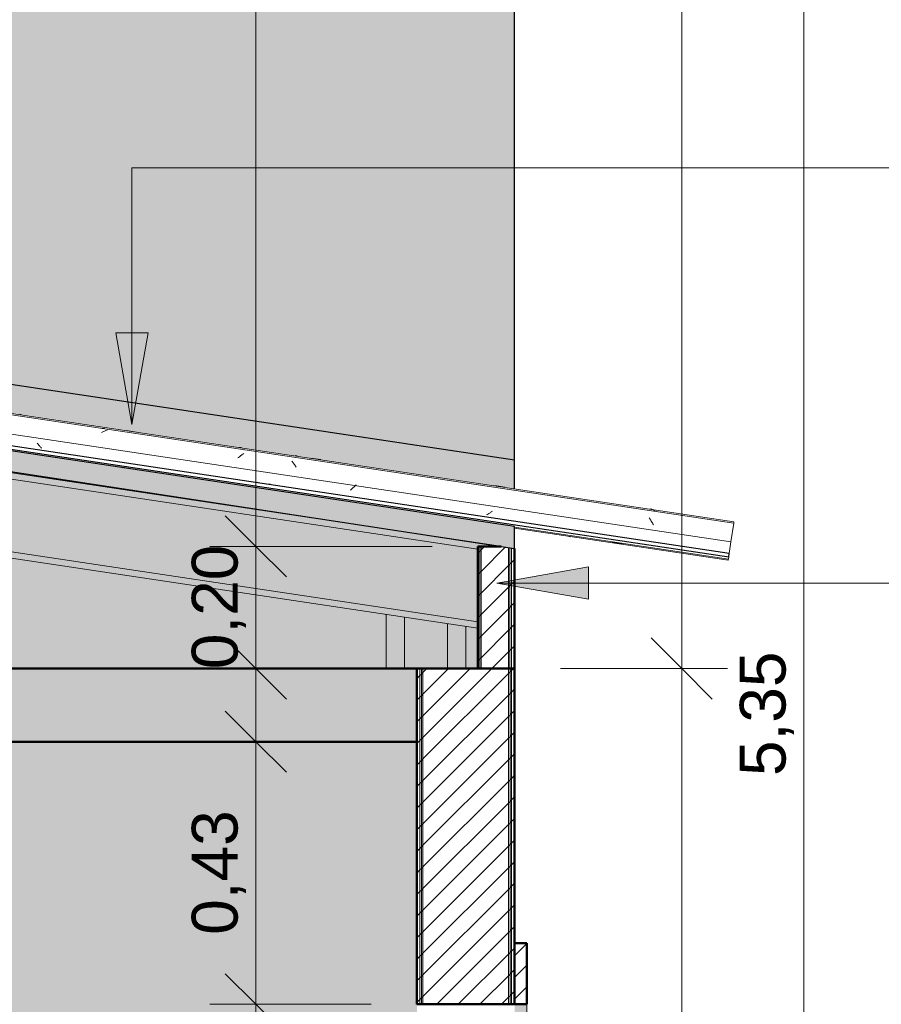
# Model space of a CAD drawing. Header units: metres. Extents: x -28.2 to -1.6, y -1.6 to 5.9.
# Tile 82 of 88: x -11 to -9.6, y 2.1 to 3.7. Entities that reach past the tile are written whole.
import ezdxf

# ---------------------------------------------------------------- set-up
doc = ezdxf.new("R2010")
doc.units = ezdxf.units.M
for name, color, linetype, lineweight in [('A-ANNO-DIMS', 7, 'Continuous', 9), ('A-ANNO-DIMS-50', 7, 'Continuous', 9), ('A-DETL-GENF', 7, 'Continuous', 5), ('A-FLOR', 7, 'Continuous', 5), ('A-FLOR-PATT', 7, 'Continuous', 50), ('A-GLAZ-CWMG', 7, 'Continuous', 5), ('A-ROOF', 7, 'Continuous', 5), ('A-ROOF-OTLN', 7, 'Continuous', 5), ('A-ROOF-PATT', 7, 'Continuous', 5), ('A-WALL', 7, 'Continuous', 5), ('A-WALL-PATT', 7, 'Continuous', 5), ('G-ANNO-TEXT', 7, 'Continuous', 9), ('I-WALL', 7, 'Continuous', 5), ('S-BEAM', 7, 'Continuous', 5)]:
    doc.layers.add(name, color=color, linetype=linetype, lineweight=lineweight)
doc.layers.add('A-DETL', color=7, linetype='Continuous', lineweight=5, true_color=0x00a600)
doc.styles.add('Arial_1', font='arial.ttf', dxfattribs={"height": 0.075})
doc.dimstyles.new('Com_linha__ref__contínua__-_Cor_Vermelha_Arial_1_5mm', dxfattribs={"dimscale": 0.3048, "dimtxt": 0.076519, "dimasz": 0.328084, "dimexe": 0.246063, "dimexo": 0.246063, "dimgap": 0.024606, "dimtad": 1, "dimrnd": 0.01, "dimzin": 0, "dimdsep": 46, "dimtxsty": 'Arial_1', "dimblk1": 'OBLIQUE', "dimblk2": 'OBLIQUE', "dimsah": 1, "dimcen": 0.09, "dimdle": 0.246063, "dimazin": 0, "dimtfac": 1, "dimtdec": 4, "dimtix": 1, "dimtmove": 0, "dimatfit": 3, "dimfxl": 1, "dimtvp": 1, "dimtolj": 1, "dimtzin": 0, "dimarcsym": 2})
pattern_1 = [(45, (-13.49178, 2.812), (-0.01767767, 0.01767767), [])]

# ---------------------------------------------------------------- blocks, each defined once
blk = doc.blocks.new('FP_64-CASA 4')
at = {"layer": 'A-GLAZ-CWMG', "color": 9, "true_color": 0xc0c0c0}
for p, q in [((-11.8753, 2.979), (-11.8762, 2.9787)), ((-11.8743, 2.9793), (-11.8753, 2.979)), ((-11.8733, 2.9797), (-11.8743, 2.9793)), ((-11.0752, 2.8567), (-11.0586, 2.8542))]:
    blk.add_line(p, q, dxfattribs=at)
at = {"layer": 'A-GLAZ-CWMG'}
blk.add_line((-11.235, 2.8812), (-10.8852, 2.8288), dxfattribs=at)
blk = doc.blocks.new('FP_65-CASA 4')
at = {"layer": 'A-GLAZ-CWMG', "color": 9, "true_color": 0xc0c0c0}
for p, q in [((-12.0155, 3.018), (-12.0162, 3.019)), ((-12.0148, 3.0171), (-12.0155, 3.018)), ((-12.0141, 3.0162), (-12.0148, 3.0171)), ((-12.0134, 3.0153), (-12.0141, 3.0162)), ((-12.0126, 3.0145), (-12.0134, 3.0153)), ((-12.0119, 3.0136), (-12.0126, 3.0145)), ((-12.0112, 3.0129), (-12.0119, 3.0136)), ((-12.0104, 3.0121), (-12.0112, 3.0129)), ((-12.0097, 3.0114), (-12.0104, 3.0121)), ((-12.009, 3.0107), (-12.0097, 3.0114)), ((-11.6553, 2.9548), (-11.6561, 2.9552)), ((-11.6545, 2.9545), (-11.6553, 2.9548)), ((-11.6537, 2.9542), (-11.6545, 2.9545)), ((-11.6529, 2.9539), (-11.6537, 2.9542)), ((-11.6521, 2.9537), (-11.6529, 2.9539)), ((-11.6513, 2.9535), (-11.6521, 2.9537)), ((-11.6395, 2.9517), (-11.6403, 2.9518)), ((-11.6386, 2.9517), (-11.6395, 2.9517)), ((-11.6378, 2.9517), (-11.6386, 2.9517)), ((-11.6369, 2.9517), (-11.6378, 2.9517)), ((-11.6361, 2.9518), (-11.6369, 2.9517)), ((-11.6352, 2.9519), (-11.6361, 2.9518)), ((-11.6343, 2.9521), (-11.6352, 2.9519)), ((-11.4942, 2.9509), (-11.4952, 2.9499)), ((-11.503, 2.9428), (-11.504, 2.9421)), ((-11.502, 2.9436), (-11.503, 2.9428)), ((-11.5011, 2.9445), (-11.502, 2.9436)), ((-11.5001, 2.9453), (-11.5011, 2.9445)), ((-11.4991, 2.9462), (-11.5001, 2.9453)), ((-11.4981, 2.9471), (-11.4991, 2.9462)), ((-11.4971, 2.948), (-11.4981, 2.9471)), ((-11.4962, 2.9489), (-11.4971, 2.948)), ((-11.4952, 2.9499), (-11.4962, 2.9489)), ((-11.2789, 2.9027), (-11.2798, 2.9022)), ((-11.2779, 2.9032), (-11.2789, 2.9027)), ((-11.277, 2.9037), (-11.2779, 2.9032)), ((-11.2761, 2.9043), (-11.277, 2.9037)), ((-11.2751, 2.9049), (-11.2761, 2.9043)), ((-11.2742, 2.9056), (-11.2751, 2.9049)), ((-11.2732, 2.9063), (-11.2742, 2.9056)), ((-11.2723, 2.907), (-11.2732, 2.9063)), ((-11.2713, 2.9077), (-11.2723, 2.907)), ((-11.2798, 2.9022), (-11.2807, 2.9018))]:
    blk.add_line(p, q, dxfattribs=at)
blk = doc.blocks.new('FP_66-CASA 4')
at = {"layer": 'A-GLAZ-CWMG'}
blk.add_line((-10.8763, 2.8882), (-15.3063, 3.5527), dxfattribs=at)
at = {"layer": 'A-GLAZ-CWMG', "color": 9, "true_color": 0xc0c0c0}
for p, q in [((-11.9099, 3.0369), (-11.911, 3.0362)), ((-11.9087, 3.0376), (-11.9099, 3.0369)), ((-11.9076, 3.0382), (-11.9087, 3.0376)), ((-11.9064, 3.0387), (-11.9076, 3.0382)), ((-11.9053, 3.0392), (-11.9064, 3.0387)), ((-11.9042, 3.0397), (-11.9053, 3.0392)), ((-11.903, 3.0401), (-11.9042, 3.0397)), ((-11.9019, 3.0405), (-11.903, 3.0401)), ((-11.6819, 2.9995), (-11.6831, 2.9986)), ((-11.6807, 3.0003), (-11.6819, 2.9995)), ((-11.6796, 3.0011), (-11.6807, 3.0003)), ((-11.6784, 3.0019), (-11.6796, 3.0011)), ((-11.6867, 2.9957), (-11.6879, 2.9947)), ((-11.6855, 2.9967), (-11.6867, 2.9957)), ((-11.6843, 2.9977), (-11.6855, 2.9967)), ((-11.6831, 2.9986), (-11.6843, 2.9977)), ((-11.5988, 2.9886), (-11.5997, 2.9897)), ((-11.5979, 2.9875), (-11.5988, 2.9886)), ((-11.597, 2.9864), (-11.5979, 2.9875)), ((-11.5962, 2.9852), (-11.597, 2.9864)), ((-11.5953, 2.9839), (-11.5962, 2.9852)), ((-11.5944, 2.9826), (-11.5953, 2.9839)), ((-11.5936, 2.9813), (-11.5944, 2.9826)), ((-11.5927, 2.9799), (-11.5936, 2.9813)), ((-11.0138, 2.8954), (-11.0147, 2.8967)), ((-11.013, 2.8941), (-11.0138, 2.8954)), ((-11.0121, 2.8927), (-11.013, 2.8941)), ((-11.0113, 2.8912), (-11.0121, 2.8927)), ((-11.0104, 2.8898), (-11.0113, 2.8912)), ((-11.0096, 2.8883), (-11.0104, 2.8898)), ((-11.0088, 2.8868), (-11.0096, 2.8883)), ((-11.0079, 2.8852), (-11.0088, 2.8868))]:
    blk.add_line(p, q, dxfattribs=at)
blk = doc.blocks.new('FP_67-CASA 4')
at = {"layer": 'A-GLAZ-CWMG'}
blk.add_line((-10.8764, 2.8879), (-15.3064, 3.5524), dxfattribs=at)
at = {"layer": 'A-GLAZ-CWMG', "color": 9, "true_color": 0xc0c0c0}
for p, q in [((-11.9092, 3.043), (-11.9101, 3.0429)), ((-11.9081, 3.043), (-11.9092, 3.043)), ((-11.9071, 3.043), (-11.9081, 3.043)), ((-11.906, 3.0429), (-11.9071, 3.043)), ((-11.6777, 3.0082), (-11.6784, 3.0081))]:
    blk.add_line(p, q, dxfattribs=at)
blk = doc.blocks.new('Rectangular Mullion - Telha Fibrocimento - Ondulada-1909083-CASA 4')
at = {"layer": 'A-GLAZ-CWMG', "true_color": 0x808080}
h = blk.add_hatch(dxfattribs=at)
h.set_pattern_fill('FP_4', color=8, style=0, pattern_type=2)
h.set_pattern_definition([(50, (-14.575, 2.812), (0.364365, -0.031877), [0.0381, -0.4191]), (355, (-14.575, 2.812), (-0.070485, 0.382117), [0.03048, -0.33528]), (100.451, (-14.545, 2.81), (0.293886, 0.35023), [0.03238, -0.35618]), (46.184, (-14.575, 2.914), (0.54216, -0.084084), [0.05715, -0.62865]), (96.636, (-14.53, 2.907), (0.474805, 0.494854), [0.04857, -0.53427]), (351.184, (-14.575, 2.914), (0.47481, 0.49485), [0.04572, -0.50292]), (21, (-14.524, 2.888), (0.303226, -0.204528), [0.0381, -0.4191]), (326, (-14.524, 2.888), (0.123607, 0.36838), [0.03048, -0.33528]), (71.451, (-14.499, 2.871), (0.426833, 0.16384), [0.03238, -0.35618]), (37.5, (-14.575, 2.812), (0.0061807, 0.169108), [0.01676, -0.31445, 0.01676, -0.3236, -0.33655]), (37.5, (-14.575, 2.812), (0.0061807, 0.169108), [-0.67158, 0.01676, -0.31979]), (7.5, (-14.575, 2.812), (0.133641, 0.200358), [0.01676, -0.17729, 0.01676, -0.30683, -0.12827]), (7.5, (-14.575, 2.812), (0.133641, 0.200358), [-0.51765, 0.01676, -0.11151]), (327.5, (-14.688, 2.812), (0.2711816, -0.0114606), [0.01676, -0.11024, 0.01676, -0.37948, -0.52578]), (327.5, (-14.688, 2.812), (0.2711816, -0.0114606), [-0.52324, 0.01676, -0.50902]), (317.5, (-14.739, 2.812), (0.296258, 0.05085), [0.01676, -0.14834, 0.01676, -0.24638, -0.37338]), (317.5, (-14.739, 2.812), (0.296258, 0.05085), [-0.42824, 0.01676, -0.35662])])
h.paths.add_polyline_path([(-10.8846, 2.8329), (-10.8838, 2.8383), (-15.3138, 3.5028), (-15.3146, 3.4974), (-10.8879, 2.8334)])
at = {"layer": 'A-GLAZ-CWMG'}
for p, q in [((-10.8809, 2.8573), (-15.3109, 3.5218)), ((-10.8809, 2.8573), (-10.8763, 2.8882)), ((-10.8809, 2.8573), (-10.8838, 2.8382)), ((-10.8852, 2.8288), (-10.8846, 2.8329))]:
    blk.add_line(p, q, dxfattribs=at)
at = {"layer": 'A-GLAZ-CWMG', "lineweight": 25}
for p, q in [((-10.8838, 2.8383), (-15.3138, 3.5028)), ((-15.3146, 3.4974), (-10.8846, 2.8329)), ((-10.8846, 2.8329), (-10.8838, 2.8383))]:
    blk.add_line(p, q, dxfattribs=at)
at = {"layer": 'A-GLAZ-CWMG'}
for name in ['FP_67-CASA 4', 'FP_66-CASA 4', 'FP_65-CASA 4', 'FP_64-CASA 4']:
    blk.add_blockref(name, (0, 0), dxfattribs=at)
blk = doc.blocks.new('FP_69-CASA 4')
at = {"layer": 'A-GLAZ-CWMG'}
blk.add_line((-11.235, 2.8798), (-10.8854, 2.8274), dxfattribs=at)
blk = doc.blocks.new('FP_70-CASA 4')
at = {"layer": 'A-GLAZ-CWMG'}
blk.add_line((-10.876, 2.8904), (-15.306, 3.5549), dxfattribs=at)
at = {"layer": 'A-GLAZ-CWMG', "color": 9, "true_color": 0xc0c0c0}
for p, q in [((-11.6845, 3.012), (-11.6858, 3.0119)), ((-11.6833, 3.0119), (-11.6845, 3.012)), ((-11.6822, 3.0119), (-11.6833, 3.0119)), ((-11.5928, 2.9983), (-11.594, 2.9986)), ((-11.5916, 2.998), (-11.5928, 2.9983)), ((-11.5905, 2.9976), (-11.5916, 2.998)), ((-11.0117, 2.9112), (-11.0129, 2.9115)), ((-11.0106, 2.9109), (-11.0117, 2.9112)), ((-11.0094, 2.9105), (-11.0106, 2.9109)), ((-11.0082, 2.91), (-11.0094, 2.9105)), ((-11.0071, 2.9095), (-11.0082, 2.91)), ((-11.006, 2.9089), (-11.0071, 2.9095)), ((-11.0049, 2.9082), (-11.006, 2.9089))]:
    blk.add_line(p, q, dxfattribs=at)
blk = doc.blocks.new('Rectangular Mullion - Telha Fibrocimento - Ondulada-V68-CASA 4')
at = {"layer": 'A-GLAZ-CWMG'}
for p, q in [((-10.8763, 2.8882), (-10.876, 2.8904)), ((-10.8854, 2.8274), (-10.8853, 2.8284))]:
    blk.add_line(p, q, dxfattribs=at)
for name in ['FP_70-CASA 4', 'FP_69-CASA 4']:
    blk.add_blockref(name, (0, 0), dxfattribs=at)
blk = doc.blocks.new('FP_72-CASA 4')
at = {"layer": 'A-GLAZ-CWMG'}
blk.add_line((-11.235, 2.8798), (-10.8854, 2.8274), dxfattribs=at)
at = {"layer": 'A-GLAZ-CWMG', "color": 9, "true_color": 0xc0c0c0}
for p, q in [((-11.1446, 2.8659), (-11.1455, 2.8662)), ((-11.1437, 2.8656), (-11.1446, 2.8659)), ((-11.1428, 2.8654), (-11.1437, 2.8656))]:
    blk.add_line(p, q, dxfattribs=at)
blk = doc.blocks.new('FP_73-CASA 4')
at = {"layer": 'A-GLAZ-CWMG'}
blk.add_line((-10.876, 2.8904), (-15.306, 3.5549), dxfattribs=at)
at = {"layer": 'A-GLAZ-CWMG', "color": 9, "true_color": 0xc0c0c0}
for p, q in [((-12.0437, 3.066), (-12.0449, 3.0663)), ((-12.0426, 3.0656), (-12.0437, 3.066)), ((-12.0414, 3.0652), (-12.0426, 3.0656)), ((-12.0403, 3.0647), (-12.0414, 3.0652)), ((-11.8703, 3.0395), (-11.8537, 3.037)), ((-11.5688, 2.9945), (-11.5523, 2.992)), ((-11.2674, 2.9494), (-11.2508, 2.9469))]:
    blk.add_line(p, q, dxfattribs=at)
blk = doc.blocks.new('Rectangular Mullion - Telha Fibrocimento - Ondulada-V71-CASA 4')
at = {"layer": 'A-GLAZ-CWMG'}
for p, q in [((-10.876, 2.89), (-10.876, 2.8904)), ((-10.8854, 2.8274), (-10.8854, 2.8279))]:
    blk.add_line(p, q, dxfattribs=at)
for name in ['FP_73-CASA 4', 'FP_72-CASA 4']:
    blk.add_blockref(name, (0, 0), dxfattribs=at)
blk = doc.blocks.new('LONGARINA_STEEL_FRAME - LONGARINA_STEEL_FRAME-1917798-CASA 4')
at = {"layer": 'A-ROOF', "true_color": 0x9fa09c}
for points in [[(-11.295, 2.8456), (-11.295, 2.85), (-11.2571, 2.85), (-11.481, 2.8836), (-15.2773, 3.453), (-15.2787, 3.4432), (-11.3019, 2.8466)], [(-11.295, 2.7263), (-11.295, 2.8456), (-15.2787, 3.4432), (-15.2962, 3.3265), (-11.3662, 2.737)], [(-11.295, 2.7162), (-11.295, 2.7263), (-15.2962, 3.3265), (-15.2977, 3.3166), (-11.3662, 2.7268)]]:
    blk.add_hatch(color=253, dxfattribs=at).paths.add_polyline_path(points)
h = blk.add_hatch(color=253, dxfattribs=at)
h.paths.add_polyline_path([(-11.4762, 2.8829), (-11.4762, 2.8835), (-11.4978, 2.8868), (-11.4979, 2.8861), (-11.481, 2.8836)])
h.paths.add_polyline_path([(-11.5236, 2.89), (-11.5235, 2.8907), (-11.5453, 2.894), (-11.5454, 2.8933), (-11.5253, 2.8903)])
h.paths.add_polyline_path([(-13.2315, 3.1462), (-13.2315, 3.1482), (-13.251, 3.1511), (-13.251, 3.1545), (-13.2525, 3.1547), (-13.2533, 3.1495)])
h.paths.add_polyline_path([(-13.279, 3.1533), (-13.2782, 3.1587), (-13.2802, 3.159), (-13.2807, 3.1556), (-13.3005, 3.1585), (-13.3008, 3.1566), (-13.2794, 3.1534)])
h.paths.add_polyline_path([(-15.0858, 3.4243), (-15.0858, 3.4263), (-15.1053, 3.4293), (-15.1046, 3.4376), (-15.106, 3.4378), (-15.1076, 3.4276), (-15.095, 3.4257)])
h.paths.add_polyline_path([(-15.1333, 3.4314), (-15.1317, 3.4417), (-15.1337, 3.442), (-15.1349, 3.4337), (-15.1547, 3.4367), (-15.155, 3.4347), (-15.1349, 3.4317)])
at = {"layer": 'A-ROOF'}
for p, q in [((-11.295, 2.8456), (-15.2787, 3.4432)), ((-11.295, 2.7263), (-15.2962, 3.3265)), ((-11.295, 2.7162), (-15.2977, 3.3166)), ((-11.5454, 2.8933), (-13.2315, 3.1462)), ((-11.4979, 2.8861), (-11.5236, 2.89)), ((-11.265, 2.8512), (-11.4762, 2.8829))]:
    blk.add_line(p, q, dxfattribs=at)
at = {"layer": 'A-ROOF', "lineweight": 15}
for p, q in [((-11.5453, 2.894), (-11.5454, 2.8933)), ((-11.5454, 2.8933), (-11.5236, 2.89)), ((-11.5236, 2.89), (-11.5235, 2.8907)), ((-11.4978, 2.8868), (-11.4979, 2.8861)), ((-11.4979, 2.8861), (-11.4762, 2.8829))]:
    blk.add_line(p, q, dxfattribs=at)
blk = doc.blocks.new('STEEL_FRAME - STEEL_FRAME-1931888-CASA 4')
at = {"layer": 'S-BEAM', "true_color": 0x9fa09c}
h = blk.add_hatch(color=253, dxfattribs=at)
h.paths.add_polyline_path([(-11.385, 2.65), (-11.345, 2.65), (-11.345, 2.7237), (-11.415, 2.7342), (-11.415, 2.65), (-11.3875, 2.65)])
h.paths.add_polyline_path([(-11.345, 2.8632), (-11.345, 2.8634), (-11.3662, 2.8664)])
h = blk.add_hatch(color=253, dxfattribs=at)
h.paths.add_polyline_path([(-11.315, 2.65), (-11.315, 2.7192), (-11.345, 2.7237), (-11.345, 2.65), (-11.325, 2.65)])
h.paths.add_polyline_path([(-11.315, 2.8587), (-11.315, 2.8588), (-11.325, 2.8602)])
blk.add_hatch(color=253, dxfattribs=at).paths.add_polyline_path([(-11.435, 2.65), (-11.415, 2.65), (-11.415, 2.7342), (-11.445, 2.7387), (-11.445, 2.65)])
at = {"layer": 'S-BEAM'}
for p, q in [((-11.3903, 2.87), (-11.3881, 2.87)), ((-11.445, 2.65), (-11.445, 2.7387)), ((-11.415, 2.65), (-11.415, 2.7342)), ((-11.345, 2.65), (-11.345, 2.7237)), ((-11.315, 2.65), (-11.315, 2.7192))]:
    blk.add_line(p, q, dxfattribs=at)
blk = doc.blocks.new('Paredes 1 - Paredes 1-2288142-CASA 4')
at = {"layer": 'A-WALL', "true_color": 0x808080}
h = blk.add_hatch(dxfattribs=at)
h.set_pattern_fill('FP_1', color=8, style=0, pattern_type=2)
h.set_pattern_definition([(45, (-14.575, 2.812), (-0.01767767, 0.01767767), [])])
h.paths.add_polyline_path([(-11.215, 1), (-11.215, 1.1), (-11.235, 1.1), (-11.235, 1)])
h.paths.add_polyline_path([(-11.215, 2.1), (-11.215, 2.2), (-11.235, 2.2), (-11.235, 2.1)])
at = {"layer": 'A-WALL', "true_color": 0xc0c0c0}
h = blk.add_hatch(color=9, dxfattribs=at)
h.paths.add_polyline_path([(-11.235, 1.1), (-11.215, 1.1), (-11.215, 1.12), (-11.235, 1.12)])
h.paths.add_polyline_path([(-11.215, 1.1365), (-11.215, 2.1), (-11.235, 2.1), (-11.235, 1.1372)])
at = {"layer": 'A-WALL', "lineweight": 50}
for p, q in [((-11.215, 2.2), (-11.235, 2.2)), ((-11.235, 2.2), (-11.235, 2.1)), ((-11.215, 2.1), (-11.215, 2.2)), ((-11.235, 2.1), (-11.215, 2.1)), ((-11.215, 1.1), (-11.235, 1.1)), ((-11.235, 1.1), (-11.235, 1)), ((-11.215, 1), (-11.215, 1.1)), ((-11.235, 1), (-11.215, 1))]:
    blk.add_line(p, q, dxfattribs=at)
at = {"layer": 'A-WALL'}
for p, q in [((-11.215, 2.1), (-11.215, 1.1365)), ((-11.215, 1.12), (-11.215, 1.1))]:
    blk.add_line(p, q, dxfattribs=at)
blk = doc.blocks.new('DIMBLOCK24-CASA 4')
at = {"layer": 'A-ANNO-DIMS-50', "color": 242, "true_color": 0xbd2b2e, "transparency": 16777216}
for p, q in [((-10.5754, 2.1), (-10.6254, 2.15)), ((-10.5754, 2.1), (-10.6504, 2.1)), ((-10.5754, 1.1), (-10.5754, 2.1)), ((-10.5754, 2.1), (-10.5254, 2.05)), ((-10.5754, 2.1), (-10.3868, 2.1)), ((-10.5754, 1.1), (-10.6254, 1.15)), ((-10.5754, 1.1), (-10.6504, 1.1)), ((-10.5754, 1.1), (-10.5254, 1.05)), ((-10.5754, 1.1), (-10.3868, 1.1))]:
    blk.add_line(p, q, dxfattribs=at)
at = {"layer": 'A-ANNO-DIMS-50', "color": 0, "transparency": 16777216, "insert": (-10.6802, 1.4988), "char_height": 0.075, "width": 0.242979, "attachment_point": 1, "rotation": 90, "line_spacing_factor": 0.941778, "style": 'Arial_1'}
blk.add_mtext('1,00', dxfattribs=at)
blk = doc.blocks.new('_Oblique')
at = {"color": 0, "linetype": 'ByBlock', "lineweight": -2}
blk.add_line((-0.5, -0.5), (0.5, 0.5), dxfattribs=at)
blk = doc.blocks.new('DIMBLOCK25-CASA 4')
at = {"layer": 'A-ANNO-DIMS-50', "color": 242, "true_color": 0xbd2b2e, "transparency": 16777216}
for p, q in [((-10.5754, 2.1), (-10.5754, 2.605)), ((-10.5754, 2.53), (-10.6254, 2.58)), ((-10.5754, 2.53), (-10.6504, 2.53)), ((-10.5754, 2.53), (-10.5254, 2.48)), ((-10.5754, 2.53), (-10.5711, 2.53)), ((-10.5754, 2.1), (-10.6254, 2.15)), ((-10.5754, 2.1), (-10.6504, 2.1)), ((-10.5754, 2.1), (-10.5254, 2.05)), ((-10.5754, 2.1), (-10.3868, 2.1))]:
    blk.add_line(p, q, dxfattribs=at)
at = {"layer": 'A-ANNO-DIMS-50', "color": 0, "transparency": 16777216, "insert": (-10.6802, 2.2138), "char_height": 0.075, "width": 0.242979, "attachment_point": 1, "rotation": 90, "line_spacing_factor": 0.941778, "style": 'Arial_1'}
blk.add_mtext('0,43', dxfattribs=at)
blk = doc.blocks.new('DIMBLOCK26-CASA 4')
at = {"layer": 'A-ANNO-DIMS-50', "color": 242, "true_color": 0xbd2b2e, "transparency": 16777216}
for p, q in [((-10.5754, 2.925), (-10.5754, 2.575)), ((-10.5754, 2.85), (-10.6254, 2.9)), ((-10.5754, 2.85), (-10.6504, 2.85)), ((-10.5754, 2.85), (-10.5254, 2.8)), ((-10.5754, 2.85), (-10.2868, 2.85)), ((-10.5754, 2.65), (-10.6254, 2.7)), ((-10.5754, 2.65), (-10.5797, 2.65)), ((-10.5754, 2.65), (-10.5254, 2.6)), ((-10.5754, 2.65), (-10.5004, 2.65))]:
    blk.add_line(p, q, dxfattribs=at)
at = {"layer": 'A-ANNO-DIMS-50', "color": 0, "transparency": 16777216, "insert": (-10.6802, 2.6488), "char_height": 0.075, "width": 0.242979, "attachment_point": 1, "rotation": 90, "line_spacing_factor": 0.941778, "style": 'Arial_1'}
blk.add_mtext('0,20', dxfattribs=at)
blk = doc.blocks.new('DIMBLOCK27-CASA 4')
at = {"layer": 'A-ANNO-DIMS-50', "color": 242, "true_color": 0xbd2b2e, "transparency": 16777216}
for p, q in [((-10.5754, 5.325), (-10.5754, 2.775)), ((-10.5754, 5.25), (-10.6254, 5.3)), ((-10.5754, 5.25), (-10.5797, 5.25)), ((-10.5754, 5.25), (-10.5254, 5.2)), ((-10.5754, 5.25), (-10.5004, 5.25)), ((-10.5754, 2.85), (-10.6254, 2.9)), ((-10.5754, 2.85), (-10.6504, 2.85)), ((-10.5754, 2.85), (-10.5254, 2.8)), ((-10.5754, 2.85), (-10.2868, 2.85))]:
    blk.add_line(p, q, dxfattribs=at)
at = {"layer": 'A-ANNO-DIMS-50', "color": 0, "transparency": 16777216, "insert": (-10.6802, 3.9488), "char_height": 0.075, "width": 0.242979, "attachment_point": 1, "rotation": 90, "line_spacing_factor": 0.941778, "style": 'Arial_1'}
blk.add_mtext('2,40', dxfattribs=at)
blk = doc.blocks.new('DIMBLOCK35-CASA 4')
at = {"layer": 'A-ANNO-DIMS-50', "color": 242, "true_color": 0xbd2b2e, "transparency": 16777216}
for p, q in [((-9.8784, 5.325), (-9.8784, 2.65)), ((-9.8784, 5.25), (-9.9284, 5.3)), ((-9.8784, 5.25), (-10.0568, 5.25)), ((-9.8784, 5.25), (-9.8284, 5.2)), ((-9.8784, 5.25), (-9.8034, 5.25)), ((-9.8784, 2.65), (-9.9284, 2.7)), ((-9.8784, 2.65), (-10.0768, 2.65)), ((-9.8784, 2.65), (-9.8284, 2.6)), ((-9.8784, 2.65), (-9.8034, 2.65))]:
    blk.add_line(p, q, dxfattribs=at)
at = {"layer": 'A-ANNO-DIMS-50', "color": 0, "transparency": 16777216, "insert": (-9.9833, 3.8488), "char_height": 0.075, "width": 0.242979, "attachment_point": 1, "rotation": 90, "line_spacing_factor": 0.941778, "style": 'Arial_1'}
blk.add_mtext('2,60', dxfattribs=at)
blk = doc.blocks.new('DIMBLOCK36-CASA 4')
at = {"layer": 'A-ANNO-DIMS-50', "color": 242, "true_color": 0xbd2b2e, "transparency": 16777216}
for p, q in [((-9.8784, 2.65), (-9.9284, 2.7)), ((-9.8784, 2.65), (-10.0768, 2.65)), ((-9.8784, 2.65), (-9.8784, -0.175)), ((-9.8784, 2.65), (-9.8284, 2.6)), ((-9.8784, 2.65), (-9.8034, 2.65)), ((-9.8784, -0.1), (-9.9284, -0.05)), ((-9.8784, -0.1), (-9.8827, -0.1)), ((-9.8784, -0.1), (-9.8284, -0.15)), ((-9.8784, -0.1), (-9.8034, -0.1))]:
    blk.add_line(p, q, dxfattribs=at)
at = {"layer": 'A-ANNO-DIMS-50', "color": 0, "transparency": 16777216, "insert": (-9.9833, 1.1738), "char_height": 0.075, "width": 0.242979, "attachment_point": 1, "rotation": 90, "line_spacing_factor": 0.941778, "style": 'Arial_1'}
blk.add_mtext('2,75', dxfattribs=at)
blk = doc.blocks.new('DIMBLOCK38-CASA 4')
at = {"layer": 'A-ANNO-DIMS-50', "color": 242, "true_color": 0xbd2b2e, "transparency": 16777216}
for p, q in [((-9.6784, 5.325), (-9.6784, -0.175)), ((-9.6784, 5.25), (-9.7284, 5.3)), ((-9.6784, 5.25), (-10.0568, 5.25)), ((-9.6784, 5.25), (-9.6284, 5.2)), ((-9.6784, 5.25), (-9.6034, 5.25)), ((-9.6784, -0.1), (-9.7284, -0.05)), ((-9.6784, -0.1), (-9.6827, -0.1)), ((-9.6784, -0.1), (-9.6284, -0.15)), ((-9.6784, -0.1), (-9.6034, -0.1))]:
    blk.add_line(p, q, dxfattribs=at)
at = {"layer": 'A-ANNO-DIMS-50', "color": 0, "transparency": 16777216, "insert": (-9.7833, 2.4738), "char_height": 0.075, "width": 0.242979, "attachment_point": 1, "rotation": 90, "line_spacing_factor": 0.941778, "style": 'Arial_1'}
blk.add_mtext('5,35', dxfattribs=at)

msp = doc.modelspace()

# ---------------------------------------------------------------- hatches: boundary and pattern name
at = {"layer": 'A-DETL-GENF', "true_color": 0xffee7f}
h = msp.add_hatch(color=41, dxfattribs=at)
h.paths.add_polyline_path([(-10.1518, 2.8466), (-10.1518, 2.8825), (-14.2318, 3.4942), (-14.2318, 3.4697), (-10.1518, 2.8466)])
h.paths.add_polyline_path([(-10.1518, 2.9919), (-10.1518, 5.225), (-14.3868, 5.225), (-14.3868, 4.27), (-14.2118, 4.27), (-14.2118, 4.225), (-14.2292, 4.225), (-14.2318, 4.25), (-14.2314, 3.6038), (-10.1525, 2.992)])
at = {"layer": 'A-FLOR-PATT', "lineweight": 5, "true_color": 0x808080}
h = msp.add_hatch(dxfattribs=at)
h.set_pattern_fill('FP_2', color=8, style=0, pattern_type=2)
h.set_pattern_definition([(0, (-13.49178, 2.812), (0.2032, 0.0508), [0.01676, -0.13564, 0.01676, -0.13564, -0.8128]), (0, (-13.49178, 2.812), (0.2032, 0.0508), [-0.3048, 0.01676, -0.28804, 0.01676, -0.13564, -0.3556]), (0, (-13.49178, 2.812), (0.2032, 0.0508), [-0.762, 0.01676, -0.08484, 0.01676, -0.23724]), (120, (-13.41578, 2.838), (-0.1455941, 0.15057636), [0.01676, -0.13564, 0.01676, -0.13564, -0.8128]), (120, (-13.41578, 2.838), (-0.1455941, 0.15057636), [-0.3048, 0.01676, -0.28804, 0.01676, -0.13564, -0.3556]), (120, (-13.41578, 2.838), (-0.1455941, 0.15057636), [-0.762, 0.01676, -0.08484, 0.01676, -0.23724]), (240, (-13.38978, 2.939), (-0.0576059, -0.20137636), [0.01676, -0.13564, 0.01676, -0.13564, -0.8128]), (240, (-13.38978, 2.939), (-0.0576059, -0.20137636), [-0.3048, 0.01676, -0.28804, 0.01676, -0.13564, -0.3556]), (240, (-13.38978, 2.939), (-0.0576059, -0.20137636), [-0.762, 0.01676, -0.08484, 0.01676, -0.23724])])
h.paths.add_polyline_path([(-16.8643, 2.53), (-10.3118, 2.53), (-10.3118, 2.65), (-16.9918, 2.65), (-16.9918, 2.53)])
at = {"layer": 'A-ROOF-PATT', "true_color": 0x919191}
msp.add_hatch(color=252, dxfattribs=at).paths.add_polyline_path([(-10.1525, 2.944), (-10.1525, 2.992), (-14.2243, 3.6027), (-14.2243, 3.5713), (-14.2298, 3.5718), (-14.2298, 3.5644), (-14.0832, 3.5424), (-14.0835, 3.5404), (-14.2318, 3.5627), (-14.2318, 3.5545), (-14.223, 3.5532), (-14.2225, 3.5545), (-10.1682, 2.9463)])
at = {"layer": 'A-WALL', "true_color": 0x808080}
h = msp.add_hatch(dxfattribs=at)
h.set_pattern_fill('FP_1', color=8, style=0, pattern_type=2)
h.set_pattern_definition(pattern_1)
h.paths.add_polyline_path([(-10.1526, 2.65), (-10.1518, 2.65), (-10.1518, 2.8466), (-10.1568, 2.8474), (-10.1568, 2.65)])
at = {"layer": 'A-WALL-PATT', "true_color": 0xd6d6d6}
h = msp.add_hatch(color=254, dxfattribs=at)
h.paths.add_polyline_path([(-14.1418, 2.65), (-14.1418, 3.3057), (-14.2145, 3.3166), (-14.194, 3.453), (-14.0718, 3.4347), (-14.0715, 3.4367), (-14.0517, 3.4337), (-14.0505, 3.442), (-14.2318, 3.4697), (-14.2318, 2.65)])
h.paths.add_polyline_path([(-10.2318, 2.65), (-10.2118, 2.65), (-10.2118, 2.7162), (-10.2318, 2.7192), (-10.2318, 2.6921)])
h.paths.add_polyline_path([(-11.0482, 2.65), (-10.3618, 2.65), (-10.3618, 2.7387), (-12.1118, 3.0012), (-12.1118, 2.65), (-11.3543, 2.65)])
h.paths.add_polyline_path([(-12.2418, 2.65), (-12.2418, 3.0207), (-14.0118, 3.2862), (-14.0118, 2.65), (-12.2727, 2.65)])
h.paths.add_polyline_path([(-10.3071, 2.87), (-10.3068, 2.8703), (-10.3085, 2.8702)])
h.paths.add_polyline_path([(-10.4147, 2.8861), (-10.4147, 2.8868), (-10.4403, 2.8907), (-10.4404, 2.89), (-10.436, 2.8893)])
h.paths.add_polyline_path([(-10.4622, 2.8933), (-10.4622, 2.894), (-12.1118, 3.146), (-12.1118, 3.1407), (-10.4743, 2.8951)])
h.paths.add_polyline_path([(-12.1418, 3.15), (-12.1418, 3.1505), (-12.1673, 3.1544), (-12.1678, 3.1511), (-12.1603, 3.15), (-12.148, 3.15)])
h.paths.add_polyline_path([(-12.1737, 3.15), (-12.17, 3.15), (-12.1693, 3.1547), (-12.195, 3.1587), (-12.1958, 3.1533), (-12.1928, 3.1529)])
h.paths.add_polyline_path([(-12.1975, 3.1556), (-12.1975, 3.159), (-14.0208, 3.4375), (-14.0214, 3.43), (-14.0118, 3.43), (-14.0118, 3.4277), (-14.0023, 3.4263), (-14.0023, 3.4243), (-12.2175, 3.1566), (-12.2172, 3.1585), (-12.2041, 3.1566)])
h.paths.add_polyline_path([(-14.0328, 3.43), (-14.024, 3.43), (-14.0228, 3.4378), (-14.0485, 3.4417), (-14.05, 3.4314), (-14.0404, 3.43)])
at = {"layer": 'A-WALL-PATT', "true_color": 0x808080}
h = msp.add_hatch(dxfattribs=at)
h.set_pattern_fill('FP_1', color=8, style=0, pattern_type=2)
h.set_pattern_definition(pattern_1)
h.paths.add_polyline_path([(-10.2118, 2.65), (-10.2088, 2.65), (-10.2088, 2.85), (-10.2118, 2.85), (-10.2118, 2.7102)])
h = msp.add_hatch(dxfattribs=at)
h.set_pattern_fill('FP_1', color=8, style=0, pattern_type=2)
h.set_pattern_definition(pattern_1)
h.paths.add_polyline_path([(-10.2088, 2.65), (-10.2068, 2.65), (-10.2068, 2.85), (-10.2088, 2.85), (-10.2088, 2.66)])
h = msp.add_hatch(dxfattribs=at)
h.set_pattern_fill('FP_1', color=8, style=0, pattern_type=2)
h.set_pattern_definition(pattern_1)
h.paths.add_polyline_path([(-10.1708, 2.65), (-10.1618, 2.65), (-10.1618, 2.8482), (-10.1739, 2.85), (-10.2068, 2.8499), (-10.2068, 2.65)])
h = msp.add_hatch(dxfattribs=at)
h.set_pattern_fill('FP_1', color=8, style=0, pattern_type=2)
h.set_pattern_definition(pattern_1)
h.paths.add_polyline_path([(-10.1598, 2.65), (-10.1598, 2.8479), (-10.1618, 2.8482), (-10.1618, 2.65)])
h = msp.add_hatch(dxfattribs=at)
h.set_pattern_fill('FP_1', color=8, style=0, pattern_type=2)
h.set_pattern_definition(pattern_1)
h.paths.add_polyline_path([(-10.1598, 2.65), (-10.1568, 2.65), (-10.1568, 2.8474), (-10.1598, 2.8479), (-10.1598, 2.7102)])
h = msp.add_hatch(dxfattribs=at)
h.set_pattern_fill('FP_1', color=8, style=0, pattern_type=2)
h.set_pattern_definition(pattern_1)
h.paths.add_polyline_path([(-10.3043, -0.07), (-10.3043, 1.1), (-10.3068, 1.1), (-10.3068, -0.07)])
h.paths.add_polyline_path([(-10.3043, 2.1), (-10.3043, 2.65), (-10.3068, 2.65), (-10.3068, 2.1)])
h = msp.add_hatch(dxfattribs=at)
h.set_pattern_fill('FP_1', color=8, style=0, pattern_type=2)
h.set_pattern_definition(pattern_1)
h.paths.add_polyline_path([(-10.3018, -0.07), (-10.3018, 1.1), (-10.3043, 1.1), (-10.3043, -0.07)])
h.paths.add_polyline_path([(-10.3043, 2.1), (-10.3018, 2.1), (-10.3018, 2.65), (-10.3043, 2.6498), (-10.3043, 2.3065)])
h = msp.add_hatch(dxfattribs=at)
h.set_pattern_fill('FP_1', color=8, style=0, pattern_type=2)
h.set_pattern_definition(pattern_1)
h.paths.add_polyline_path([(-10.3018, -0.07), (-10.1618, -0.07), (-10.1618, 1.1), (-10.3018, 1.1), (-10.3018, -0.0504)])
h.paths.add_polyline_path([(-10.283, 2.1), (-10.1618, 2.1), (-10.1618, 2.65), (-10.3018, 2.6497), (-10.3018, 2.1)])
h = msp.add_hatch(dxfattribs=at)
h.set_pattern_fill('FP_1', color=8, style=0, pattern_type=2)
h.set_pattern_definition(pattern_1)
h.paths.add_polyline_path([(-10.1618, -0.07), (-10.1593, -0.07), (-10.1593, 1.1), (-10.1618, 1.1), (-10.1618, -0.0422)])
h.paths.add_polyline_path([(-10.1593, 2.1), (-10.1593, 2.65), (-10.1618, 2.65), (-10.1618, 2.1)])
h = msp.add_hatch(dxfattribs=at)
h.set_pattern_fill('FP_1', color=8, style=0, pattern_type=2)
h.set_pattern_definition(pattern_1)
h.paths.add_polyline_path([(-10.1568, -0.07), (-10.1568, 1.1), (-10.1593, 1.1), (-10.1593, -0.07)])
h.paths.add_polyline_path([(-10.1568, 2.1), (-10.1568, 2.65), (-10.1593, 2.65), (-10.1593, 2.1)])
at = {"layer": 'G-ANNO-TEXT'}
for points in [[(-10.7781, 3.0495), (-10.7517, 3.1995), (-10.8046, 3.1995)], [(-10.1807, 2.7899), (-10.0307, 2.7635), (-10.0307, 2.8164)]]:
    msp.add_hatch(color=256, dxfattribs=at).paths.add_polyline_path(points)
at = {"layer": 'I-WALL', "true_color": 0x5b783c}
msp.add_hatch(color=77, dxfattribs=at).paths.add_polyline_path([(-10.1518, 2.9439), (-10.1518, 2.9919), (-10.1525, 2.9919), (-10.1525, 2.944)])
at = {"layer": 'I-WALL', "true_color": 0x808080}
h = msp.add_hatch(dxfattribs=at)
h.set_pattern_fill('FP_1', color=8, style=0, pattern_type=2)
h.set_pattern_definition(pattern_1)
h.paths.add_polyline_path([(-10.3068, -0.07), (-10.3068, 1.1), (-10.3118, 1.1), (-10.3118, -0.07)])
h.paths.add_polyline_path([(-10.3118, 2.1), (-10.3068, 2.1), (-10.3068, 2.65), (-10.3118, 2.65), (-10.3118, 2.3065)])
h = msp.add_hatch(dxfattribs=at)
h.set_pattern_fill('FP_1', color=8, style=0, pattern_type=2)
h.set_pattern_definition(pattern_1)
h.paths.add_polyline_path([(-10.1568, -0.07), (-10.1518, -0.07), (-10.1518, 1.1), (-10.1568, 1.1), (-10.1568, -0.0561)])
h.paths.add_polyline_path([(-10.1518, 2.1), (-10.1518, 2.65), (-10.1568, 2.65), (-10.1568, 2.1)])
at = {"layer": 'I-WALL', "true_color": 0xf4eccd}
h = msp.add_hatch(color=254, dxfattribs=at)
h.paths.add_polyline_path([(-13.0318, 0.1), (-10.3118, 0.1), (-10.3118, 2.53), (-13.0318, 2.53), (-13.0318, 0.2444)])
h.paths.add_polyline_path([(-12.8121, 1.0406), (-12.8713, 1.0406), (-12.8713, 1.16), (-12.7924, 1.16), (-12.7924, 1.0406), (-12.8084, 1.0406)])
h.paths.add_polyline_path([(-12.8419, 1.0797), (-12.8405, 1.0803), (-12.8399, 1.0817), (-12.8405, 1.0831), (-12.8419, 1.0837), (-12.8434, 1.0831), (-12.8439, 1.0817), (-12.8434, 1.0803), (-12.8425, 1.0798)])
h.paths.add_polyline_path([(-12.8217, 1.0797), (-12.8203, 1.0803), (-12.8197, 1.0817), (-12.8203, 1.0831), (-12.8217, 1.0837), (-12.8231, 1.0831), (-12.8237, 1.0817), (-12.8231, 1.0803), (-12.8222, 1.0798)])
h.paths.add_polyline_path([(-12.8493, 1.0813), (-12.8498, 1.0866), (-12.8494, 1.0817)])
h.paths.add_polyline_path([(-12.8318, 1.082), (-12.8304, 1.0826), (-12.8298, 1.084), (-12.8304, 1.0854), (-12.8318, 1.086), (-12.8332, 1.0854), (-12.8338, 1.084), (-12.8332, 1.0826), (-12.8323, 1.082)])

# ---------------------------------------------------------------- linework, layer by layer
at = {"layer": 'A-DETL', "color": 7, "lineweight": 25}
msp.add_line((-10.1518, 2.9919), (-10.1518, 5.225), dxfattribs=at)
at = {"layer": 'A-DETL', "color": 7, "lineweight": 30}
for p, q in [((-14.2318, 3.6039), (-10.1518, 2.9919)), ((-10.1518, 2.8825), (-14.2318, 3.4945)), ((-14.2318, 3.4697), (-10.1518, 2.8466)), ((-10.1518, 2.8466), (-10.1518, 2.8825))]:
    msp.add_line(p, q, dxfattribs=at)
at = {"layer": 'A-FLOR', "lineweight": 50}
for p, q in [((-10.3118, 2.65), (-14.2318, 2.65)), ((-10.3118, 2.53), (-10.3118, 2.65)), ((-14.2318, 2.53), (-10.3118, 2.53))]:
    msp.add_line(p, q, dxfattribs=at)
at = {"layer": 'A-ROOF-OTLN'}
msp.add_line((-10.1525, 2.992), (-10.1525, 2.944), dxfattribs=at)
at = {"layer": 'A-WALL', "lineweight": 50}
for p, q in [((-10.2118, 2.85), (-10.2118, 2.65)), ((-10.1739, 2.85), (-10.2118, 2.85)), ((-10.1518, 2.65), (-10.1518, 2.8466)), ((-10.2118, 2.65), (-10.1518, 2.65))]:
    msp.add_line(p, q, dxfattribs=at)
at = {"layer": 'A-WALL'}
for p, q in [((-10.2088, 2.65), (-10.2088, 2.85)), ((-10.2068, 2.65), (-10.2068, 2.85)), ((-10.1618, 2.8482), (-10.1618, 2.1)), ((-10.1598, 2.65), (-10.1598, 2.8479)), ((-10.1568, 2.8474), (-10.1568, 2.1)), ((-10.3068, 2.65), (-10.3068, 2.1)), ((-10.3043, 2.65), (-10.3043, 2.1)), ((-10.3018, 2.65), (-10.3018, 2.1)), ((-10.1593, 2.65), (-10.1593, 2.1))]:
    msp.add_line(p, q, dxfattribs=at)
at = {"layer": 'G-ANNO-TEXT'}
for p, q in [((-10.7781, 3.4699), (-8.536, 3.4699)), ((-10.7781, 3.0495), (-10.7781, 3.4699)), ((-10.7517, 3.1995), (-10.8046, 3.1995)), ((-10.8046, 3.1995), (-10.7781, 3.0495)), ((-10.7781, 3.0495), (-10.7517, 3.1995)), ((-10.0307, 2.8164), (-10.1807, 2.7899)), ((-10.0307, 2.7635), (-10.0307, 2.8164)), ((-10.1807, 2.7899), (-10.0307, 2.7635)), ((-10.1807, 2.7899), (-8.9911, 2.7899))]:
    msp.add_line(p, q, dxfattribs=at)
at = {"layer": 'I-WALL'}
msp.add_line((-10.1518, 2.9919), (-10.1518, 2.9439), dxfattribs=at)
at = {"layer": 'I-WALL', "lineweight": 50}
for p, q in [((-10.2118, 2.65), (-10.3118, 2.65)), ((-10.1518, 2.1), (-10.1518, 2.65)), ((-10.3118, 2.53), (-10.3118, 2.1)), ((-10.3118, 2.1), (-10.1518, 2.1))]:
    msp.add_line(p, q, dxfattribs=at)

# ---------------------------------------------------------------- block references
at = {"layer": 'A-GLAZ-CWMG'}
for name in ['Rectangular Mullion - Telha Fibrocimento - Ondulada-1909083-CASA 4', 'Rectangular Mullion - Telha Fibrocimento - Ondulada-V68-CASA 4', 'Rectangular Mullion - Telha Fibrocimento - Ondulada-V71-CASA 4']:
    msp.add_blockref(name, (1.0832, 0), dxfattribs=at)
at = {"layer": 'A-ROOF'}
msp.add_blockref('LONGARINA_STEEL_FRAME - LONGARINA_STEEL_FRAME-1917798-CASA 4', (1.0832, 0), dxfattribs=at)
at = {"layer": 'A-WALL'}
msp.add_blockref('Paredes 1 - Paredes 1-2288142-CASA 4', (1.0832, 0), dxfattribs=at)
at = {"layer": 'S-BEAM'}
msp.add_blockref('STEEL_FRAME - STEEL_FRAME-1931888-CASA 4', (1.0832, 0), dxfattribs=at)

# ---------------------------------------------------------------- dimensions: what is measured, and where the dimension line sits
at = {"layer": 'A-ANNO-DIMS', "color": 242, "true_color": 0xbd2b2e}
for base, p1, p2, override, picture, middle in [((-10.5754, 2.85), (-10.5047, 5.25), (-10.2118, 2.85), {"dimpost": '<>', "dimfxl": 2.4178}, 'DIMBLOCK27-CASA 4', (-10.6212, 4.05)), ((-9.8784, 2.65), (-10.1318, 5.25), (-10.1518, 2.65), {"dimpost": '<>', "dimfxl": 2.600077}, 'DIMBLOCK35-CASA 4', (-9.9242, 3.95)), ((-9.6784, -0.1), (-10.1318, 5.25), (-9.6077, -0.1), {"dimpost": '<>', "dimfxl": 5.375612}, 'DIMBLOCK38-CASA 4', (-9.7242, 2.575)), ((-10.5754, 2.65), (-10.2118, 2.85), (-10.5047, 2.65), {"dimpost": '<>', "dimfxl": 0.354625}, 'DIMBLOCK26-CASA 4', (-10.6212, 2.75)), ((-9.8784, -0.1), (-10.1518, 2.65), (-9.8077, -0.1), {"dimpost": '<>', "dimfxl": 2.771448}, 'DIMBLOCK36-CASA 4', (-9.9242, 1.275)), ((-10.5754, 2.53), (-10.3118, 2.1), (-10.6461, 2.53), {"dimpost": '<>', "dimfxl": 0.544642}, 'DIMBLOCK25-CASA 4', (-10.6212, 2.315)), ((-10.5754, 2.1), (-10.3118, 1.1), (-10.3118, 2.1), {"dimpost": '<>', "dimfxl": 1}, 'DIMBLOCK24-CASA 4', (-10.6212, 1.6))]:
    dim = msp.add_linear_dim(base=base, p1=p1, p2=p2, angle=90, dimstyle='Com_linha__ref__contínua__-_Cor_Vermelha_Arial_1_5mm', override=override, dxfattribs=at)
    dim.commit()
    dim.dimension.update_dxf_attribs({"geometry": picture, "text_midpoint": middle})

doc.saveas('drawing.dxf')
